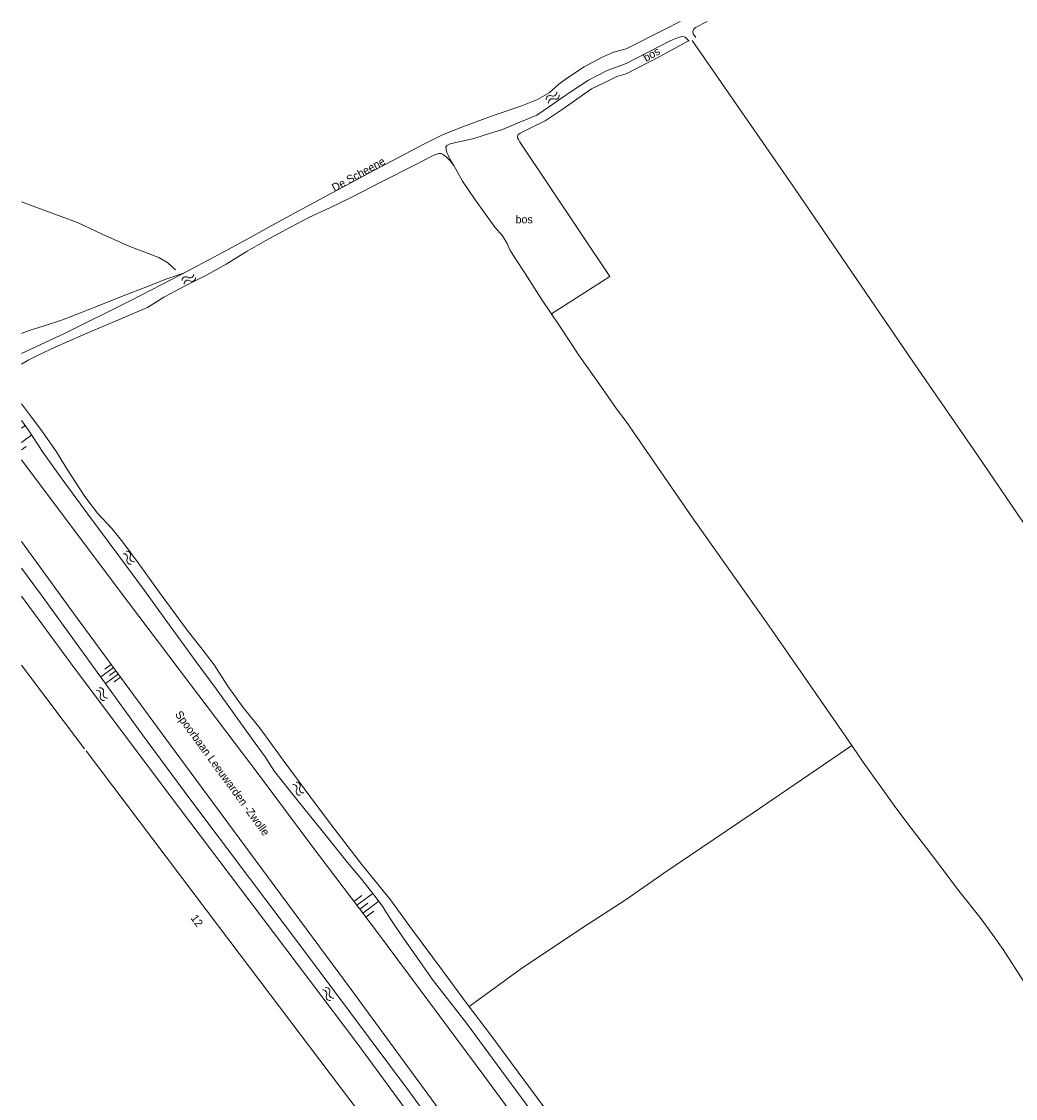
# Model space of a CAD drawing. Header units: metres. Extents: x 195864 to 198202, y 543264 to 544906.
# Tile 43 of 79: x 195864 to 196088, y 544664 to 544906. Entities that reach past the tile are written whole.
import ezdxf

# ---------------------------------------------------------------- set-up
doc = ezdxf.new("R2010")
doc.units = ezdxf.units.M
doc.header["$MEASUREMENT"] = 0
for name, color, linetype, lineweight in [('Level 11', 7, 'Continuous', 0), ('Level 19', 7, 'Continuous', 0), ('Level 20', 7, 'Continuous', 0), ('Level 28', 7, 'Continuous', 0), ('Level 32', 7, 'Continuous', 0), ('Level 33', 7, 'Continuous', 0), ('Level 34', 7, 'Continuous', 0), ('Level 36', 7, 'Continuous', 0), ('Level 43', 7, 'Continuous', 0)]:
    doc.layers.add(name, color=color, linetype=linetype, lineweight=lineweight)
doc.styles.add('Style-CHAR_FAST_FONT', font='CHAR_FAST_FONT.shx')

# ---------------------------------------------------------------- blocks, each defined once
blk = doc.blocks.new('WA_3')
at = {"layer": 'Level 43', "color": 7, "linetype": 'Continuous', "lineweight": 0, "extrusion": (0, 0, -1)}
for centre in [(-0.75, 0.05), (-0.75, -0.85)]:
    blk.add_arc(centre, 0.85, 28.0724, 151.9274, dxfattribs=at)
at = {"layer": 'Level 43', "color": 7, "linetype": 'Continuous', "lineweight": 0}
for centre in [(2.25, 0.85), (2.25, -0.05)]:
    blk.add_arc(centre, 0.85, 208.0726, 331.9276, dxfattribs=at)
blk = doc.blocks.new('WA_6')
at = {"layer": 'Level 43', "color": 7, "linetype": 'Continuous', "lineweight": 0, "extrusion": (0, 0, -1)}
for centre in [(-0.75, 0.05), (-0.75, -0.85)]:
    blk.add_arc(centre, 0.85, 28.0724, 151.9274, dxfattribs=at)
at = {"layer": 'Level 43', "color": 7, "linetype": 'Continuous', "lineweight": 0}
for centre in [(2.25, 0.85), (2.25, -0.05)]:
    blk.add_arc(centre, 0.85, 208.0726, 331.9276, dxfattribs=at)
blk = doc.blocks.new('WA_7')
at = {"layer": 'Level 43', "color": 7, "linetype": 'Continuous', "lineweight": 0, "extrusion": (0, 0, -1)}
for centre in [(-0.75, 0.05), (-0.75, -0.85)]:
    blk.add_arc(centre, 0.85, 28.0725, 151.9275, dxfattribs=at)
at = {"layer": 'Level 43', "color": 7, "linetype": 'Continuous', "lineweight": 0}
for centre in [(2.25, 0.85), (2.25, -0.05)]:
    blk.add_arc(centre, 0.85, 208.0725, 331.9275, dxfattribs=at)
blk = doc.blocks.new('TA')
at = {"layer": 'Level 43', "color": 7, "linetype": 'Continuous', "lineweight": 0}
for p, q in [((0, 0), (0, -0.5)), ((0.25, 0), (0.25, -1)), ((0.5, 0), (0.5, -0.5)), ((-0.5, 0), (-0.5, -0.5)), ((-0.25, 0), (-0.25, -1))]:
    blk.add_line(p, q, dxfattribs=at)
blk = doc.blocks.new('WA_8')
at = {"layer": 'Level 43', "color": 7, "linetype": 'Continuous', "lineweight": 0, "extrusion": (0, 0, -1)}
for centre in [(-0.75, 0.05), (-0.75, -0.85)]:
    blk.add_arc(centre, 0.85, 28.0725, 151.9275, dxfattribs=at)
at = {"layer": 'Level 43', "color": 7, "linetype": 'Continuous', "lineweight": 0}
for centre in [(2.25, 0.85), (2.25, -0.05)]:
    blk.add_arc(centre, 0.85, 208.0725, 331.9275, dxfattribs=at)
blk = doc.blocks.new('WA_9')
at = {"layer": 'Level 43', "color": 7, "linetype": 'Continuous', "lineweight": 0, "extrusion": (0, 0, -1)}
for centre in [(-0.75, 0.05), (-0.75, -0.85)]:
    blk.add_arc(centre, 0.85, 28.0726, 151.9276, dxfattribs=at)
at = {"layer": 'Level 43', "color": 7, "linetype": 'Continuous', "lineweight": 0}
for centre in [(2.25, 0.85), (2.25, -0.05)]:
    blk.add_arc(centre, 0.85, 208.0724, 331.9274, dxfattribs=at)
blk = doc.blocks.new('WA_10')
at = {"layer": 'Level 43', "color": 7, "linetype": 'Continuous', "lineweight": 0, "extrusion": (0, 0, -1)}
for centre in [(-0.75, 0.05), (-0.75, -0.85)]:
    blk.add_arc(centre, 0.85, 28.0724, 151.9274, dxfattribs=at)
at = {"layer": 'Level 43', "color": 7, "linetype": 'Continuous', "lineweight": 0}
for centre in [(2.25, 0.85), (2.25, -0.05)]:
    blk.add_arc(centre, 0.85, 208.0726, 331.9276, dxfattribs=at)

msp = doc.modelspace()

# ---------------------------------------------------------------- linework, layer by layer
at = {"layer": 'Level 11', "color": 7, "linetype": 'Continuous', "lineweight": 13}
msp.add_line((195863.71, 544761.28), (195877.93, 544742.43), dxfattribs=at)
at = {"layer": 'Level 11', "color": 7, "linetype": 'Continuous', "lineweight": 13, "flags": 128}
msp.add_lwpolyline([(195978.92, 544608.7), (195949.15, 544648.18), (195908.3, 544702.18), (195878.25, 544742.01)], dxfattribs=at)
at = {"layer": 'Level 19', "color": 7, "linetype": 'Continuous', "lineweight": 0, "flags": 128}
for points in [[(196000, 544900.29), (196008.62, 544904.67), (196012.15, 544906.44)], [(196018.29, 544906.44), (196015.6, 544905.1), (196015.15, 544904.63), (196015.03, 544904.2), (196015.13, 544903.7), (196015.69, 544902.81)], [(196000, 544896.99), (196010.05, 544902.18), (196011.59, 544902.8), (196012.29, 544903), (196012.76, 544903.06), (196013.32, 544902.91), (196014.2, 544901.99)], [(195863.71, 544831.59), (195873.56, 544836.21), (195888.31, 544843.53), (195899.66, 544849.38), (195908.18, 544853.92), (195913.93, 544857.03), (195922.29, 544861.63), (195931.76, 544866.74), (195943.1, 544872.85), (195954.41, 544878.8), (195958.63, 544880.92), (195963.37, 544882.81), (195970.49, 544885.38), (195976.23, 544887.39), (195980.05, 544888.85), (195982.64, 544890.33), (195984.84, 544892.29), (195986.75, 544893.75), (195990.55, 544896.21), (195994.45, 544898.32), (195997.18, 544899.51), (196000, 544900.29)], [(195944.53, 544870.11), (195952.61, 544874.22), (195956.07, 544876), (195957.03, 544876.47), (195957.77, 544876.67), (195958.29, 544876.7), (195958.63, 544876.56), (195959.35, 544876.01), (195959.9, 544875.51), (195960.4, 544874.94), (195961.15, 544874.01), (195960.52, 544875.04), (195959.95, 544876.18), (195959.57, 544876.89), (195959.4, 544877.59), (195959.39, 544878.15), (195959.59, 544878.51), (195960.13, 544878.76), (195961.58, 544879.15), (195965.46, 544879.99), (195967.79, 544880.77), (195972.14, 544882.09), (195976.06, 544883.75), (195979.89, 544885.34), (195982.75, 544887.29), (195984.99, 544888.89), (195988.08, 544890.94), (195991.52, 544893.24), (195995.54, 544895.34), (196000, 544896.99)], [(195944.53, 544870.11), (195938.04, 544866.74), (195933.2, 544864.46), (195928.64, 544862.34), (195924.36, 544860.11), (195918.79, 544857.06), (195914.59, 544854.64), (195909.82, 544851.76), (195905.4, 544849.27), (195900.78, 544846.93), (195895.81, 544844.28), (195892.07, 544841.97), (195886.09, 544839.43), (195877.57, 544835.83), (195871.47, 544833.09), (195867.31, 544831.17), (195865.18, 544830.11), (195863.71, 544829.15)], [(195863.71, 544820.25), (195865.96, 544817.2), (195868.08, 544814.44), (195871.47, 544809.63), (195874.09, 544805.33), (195875.9, 544802.59), (195877.99, 544799.31), (195880.86, 544795.6), (195884.06, 544792.13), (195886.57, 544789.05), (195889.99, 544784.41), (195894.81, 544777.69), (195900.85, 544769.47), (195904.68, 544764.63), (195907.15, 544761.39), (195910.21, 544756.54), (195913.66, 544751.77), (195917.48, 544747.05), (195922.69, 544739.88), (195928.93, 544731.44), (195933.59, 544725.2), (195940.33, 544716.47), (195946.89, 544708.39)], [(195863.71, 544816.5), (195865.25, 544814.29), (195868.51, 544809.32), (195872.65, 544803.58), (195878.64, 544795.38), (195885.65, 544785.98), (195891.45, 544778.18), (195895.87, 544772.02), (195902.82, 544762.39), (195907.56, 544755.97), (195911.19, 544750.91), (195915.58, 544744.83), (195918.6, 544740.62), (195920.73, 544737.3), (195925.77, 544731.01), (195931.46, 544723.98), (195937.19, 544716.8), (195940.4, 544712.95), (195943.12, 544709.51), (195945.1, 544706.95), (195945.81, 544705.72), (195947.42, 544703.32), (195949.57, 544700.02), (195952.42, 544696.02), (195956.52, 544690.18), (195963.99, 544680.57), (195970.9, 544671.22), (195978.5, 544660.87)], [(196000, 544600), (195992.08, 544609.88), (195986.75, 544616.59), (195980.07, 544625.15), (195977.78, 544628.43), (195969.09, 544640.38), (195962.06, 544650.02), (195951.15, 544665.09), (195938.11, 544682.59), (195927.03, 544697.44), (195915.1, 544713.27), (195901.67, 544731.2), (195890.99, 544745.58), (195877.82, 544763.79), (195867.97, 544777.38), (195863.71, 544783.19)], [(195863.71, 544776.86), (195874.74, 544761.82), (195897, 544732.13), (195917.76, 544704.71), (195939.49, 544675.88), (195956.9, 544652.17), (195974.02, 544628.79), (195988.72, 544609.47), (195992.43, 544604.53), (195995.47, 544600.3), (196000, 544593.82)], [(195946.89, 544708.39), (195951.81, 544701.58), (195958.58, 544692.46), (195964.05, 544685.09), (195969.48, 544677.87), (195974.14, 544671.57), (195984.21, 544657.93), (195993.49, 544645.2), (196000, 544636.57)]]:
    msp.add_lwpolyline(points, dxfattribs=at)
at = {"layer": 'Level 20', "color": 7, "linetype": 'Continuous', "lineweight": 0, "flags": 128}
for points in [[(195863.71, 544807.64), (195867.72, 544802.29), (195887.79, 544775.47), (195901.55, 544757.28), (195917.52, 544736.23), (195928.93, 544720.88), (195943.73, 544701.32), (195955.95, 544684.9), (195967.96, 544668.77), (195977.51, 544655.68), (195989.15, 544640.18), (196000, 544625.57)], [(195863.71, 544789.16), (195875.43, 544773.05), (195897.03, 544743.61), (195916.34, 544717.38), (195937.98, 544688.21), (195956.96, 544662.33), (195973.67, 544639.97), (195988.65, 544619.55), (196000, 544604.18)]]:
    msp.add_lwpolyline(points, dxfattribs=at)
at = {"layer": 'Level 28', "color": 7, "linetype": 'Continuous', "lineweight": 0, "flags": 128}
for points in [[(196000, 544894.66), (196007.6, 544898.59), (196014.09, 544902.1)], [(196014.87, 544902.17), (196038.12, 544868.61), (196064.66, 544829.75), (196079.17, 544808.67), (196094.67, 544785.92), (196108.75, 544765.41), (196118.81, 544750.97), (196128.63, 544737.17), (196135.14, 544727.88), (196139.01, 544722.26), (196140.3, 544720.62), (196147.14, 544710.15), (196152.99, 544701.67), (196158.34, 544693.69), (196165.83, 544682.7), (196176.34, 544667.34), (196186.22, 544652.57)], [(195983.18, 544840.52), (195996.31, 544848.98), (195975.96, 544879.41), (195975.7, 544879.83), (195975.48, 544880.22), (195975.49, 544880.58), (195975.67, 544880.98), (195976.13, 544881.25), (195978.49, 544882.47), (195981.74, 544884.08), (195985.8, 544886.76), (195988.88, 544888.91), (195992.19, 544891.3), (195995.02, 544892.61), (195997.91, 544894.08), (196000, 544894.66)], [(195961.15, 544874.01), (195963.15, 544870.43), (195965.84, 544866.47), (195968.28, 544862.99), (195970.39, 544860.07), (195972.16, 544858.09), (195973.2, 544856.36), (195973.79, 544854.93), (195975.05, 544852.94), (195977.22, 544849.64), (195980.94, 544843.84), (195984.99, 544837.83), (195989.5, 544830.96), (195994.08, 544824.52), (195997.81, 544819.12), (196000, 544816.25)], [(195863.71, 544865.77), (195868.96, 544863.83), (195876.29, 544861.16), (195881.89, 544858.49), (195888.13, 544855.73), (195894.64, 544853.21), (195896.69, 544852.02), (195898.42, 544850.47)], [(195863.71, 544836.09), (195864.22, 544836.32), (195866.09, 544836.98), (195868.39, 544837.64), (195872.93, 544839.18), (195875.24, 544840.06), (195880.85, 544842.28), (195886.64, 544844.61), (195892.1, 544846.72), (195896.43, 544848.45), (195900.24, 544849.69)], [(196000, 544816.25), (196014.84, 544794.74), (196032.23, 544770.11), (196049.9, 544744.63), (196053.4, 544739.41), (196060.43, 544729.64), (196063.47, 544725.54), (196069.06, 544718.31), (196075.03, 544710.43), (196080.06, 544704.08), (196082.59, 544700.6), (196084.97, 544697.22), (196090.29, 544689.01), (196097.16, 544679.01), (196104.48, 544668.27), (196110.99, 544658.45)], [(196000, 544708.45), (196008.49, 544714.42), (196028.42, 544727.89), (196050.88, 544743.17)], [(195964.58, 544684.38), (195976.22, 544692.75), (195990.05, 544701.98), (196000, 544708.45)]]:
    msp.add_lwpolyline(points, dxfattribs=at)
at = {"layer": 'Level 43', "color": 7, "linetype": 'Continuous', "lineweight": 0}
for p, q in [((195863.71, 544814.74), (195864.46, 544815.3)), ((195863.71, 544811.49), (195866.02, 544813.22)), ((195863.71, 544809.86), (195864.72, 544810.62))]:
    msp.add_line(p, q, dxfattribs=at)

# ---------------------------------------------------------------- block references
for name, p, xscale, yscale, zscale, rotation in [('WA_8', (195982.26, 544888.41), 1.000000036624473, 1.000000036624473, 1.000000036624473, 37.88055292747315), ('WA_9', (195900.12, 544847.64), 1.000000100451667, 1.000000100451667, 1.000000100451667, 29.30553367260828), ('WA_6', (195886.95, 544786.72), 0.9999992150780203, 0.9999992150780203, 0.9999992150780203, 307.8748432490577), ('TA', (195884.98, 544760.04), 3.603395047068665, 3.603395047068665, 3.603395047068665, 306.2752212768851), ('WA_7', (195880.86, 544755.92), 0.9999989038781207, 0.9999989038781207, 0.9999989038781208, 309.7249855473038), ('WA_10', (195925.22, 544734.68), 0.9999992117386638, 0.9999992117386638, 0.9999992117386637, 305.2536992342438), ('TA', (195939.99, 544706.27), 4.463643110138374, 4.463643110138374, 4.463643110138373, 127.1240526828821), ('WA_3', (195931.88, 544688.35), 0.9999994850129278, 0.9999994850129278, 0.9999994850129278, 307.7316564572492)]:
    msp.add_blockref(name, p, dxfattribs=dict(at, xscale=xscale, yscale=yscale, zscale=zscale, rotation=rotation))

# ---------------------------------------------------------------- texts
at = {"layer": 'Level 32', "color": 7, "linetype": 'Continuous', "lineweight": 13, "style": 'Style-CHAR_FAST_FONT'}
msp.add_text('12', height=1.8, rotation=306.0905, dxfattribs=at).set_placement((195901.73, 544704.26))
at = {"layer": 'Level 33', "color": 7, "linetype": 'Continuous', "lineweight": 13, "style": 'Style-CHAR_FAST_FONT'}
for rotation, p in [(28.6151, (196004.46, 544897.34)), (0, (195975.07, 544860.93))]:
    msp.add_text('bos', height=1.8, rotation=rotation, dxfattribs=at).set_placement(p)
at = {"layer": 'Level 34', "color": 7, "linetype": 'Continuous', "lineweight": 13, "style": 'Style-CHAR_FAST_FONT'}
msp.add_text('De Scheene', height=1.8, rotation=28.6151, dxfattribs=at).set_placement((195934.27, 544868.03))
at = {"layer": 'Level 36', "color": 7, "linetype": 'Continuous', "lineweight": 13, "style": 'Style-CHAR_FAST_FONT'}
msp.add_text('Spoorbaan Leeuwarden -Zwolle', height=1.8, rotation=306.0905, dxfattribs=at).set_placement((195898.22, 544750.21))

doc.saveas('drawing.dxf')
